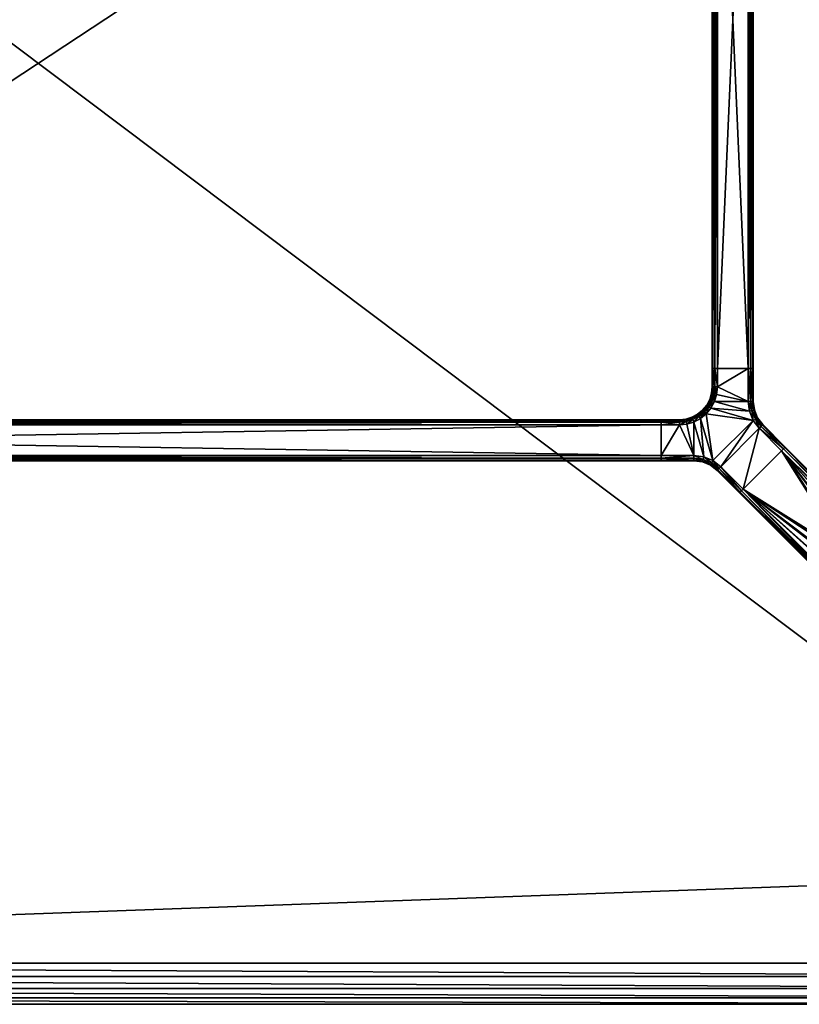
# Model space of a CAD drawing. Header units: inches. Extents: x -84 to 84, y -30 to 30.
# Tile 12 of 15: x 41 to 65, y -30 to 0. Entities that reach past the tile are written whole.
import ezdxf

# ---------------------------------------------------------------- set-up
doc = ezdxf.new("R2010")
doc.units = ezdxf.units.IN
doc.header["$MEASUREMENT"] = 0
for name, color, linetype in [('AFUTL-3-EDWD', 15, 'Continuous'), ('AFUTL-3-FMPT', 4, 'Continuous'), ('AFUTL-3-TPLM', 15, 'Continuous')]:
    doc.layers.add(name, color=color, linetype=linetype)

msp = doc.modelspace()

# ---------------------------------------------------------------- meshes
at = {"layer": 'AFUTL-3-EDWD'}
mesh = msp.add_polyface(dxfattribs=at)
corners = [(0, 28.747, 28.461), (0, -28.747, 28.461), (79.75, -28.747, 28.461), (80.417, -28.672, 28.461), (81.05, -28.45, 28.461), (81.618, -28.093, 28.461), (82.093, -27.618, 28.461), (82.45, -27.05, 28.461), (82.672, -26.417, 28.461), (82.747, -25.75, 28.461), (82.747, 25.75, 28.461), (82.672, 26.417, 28.461), (82.45, 27.05, 28.461), (82.093, 27.618, 28.461), (81.618, 28.093, 28.461), (81.05, 28.45, 28.461), (80.417, 28.672, 28.461), (79.75, 28.747, 28.461), (0, -30, 29.531), (0, 30, 29.531), (79.75, 30, 29.531), (80.488, 29.935, 29.531), (81.203, 29.744, 29.531), (81.875, 29.431, 29.531), (82.482, 29.006, 29.531), (83.006, 28.482, 29.531), (83.43, 27.875, 29.531), (83.744, 27.204, 29.531), (83.935, 26.488, 29.531), (84, 25.75, 29.531), (84, -25.75, 29.531), (83.935, -26.488, 29.531), (83.744, -27.204, 29.531), (83.43, -27.875, 29.531), (83.006, -28.482, 29.531), (82.482, -29.006, 29.531), (81.875, -29.431, 29.531), (81.203, -29.744, 29.531), (80.488, -29.935, 29.531), (79.75, -30, 29.531), (0, 29.154, 28.597), (0, 29.514, 28.832), (0, 29.802, 29.15), (0, -29.802, 29.15), (0, -29.514, 28.832), (0, -29.154, 28.597), (79.75, 29.154, 28.597), (79.75, 29.514, 28.832), (79.75, 29.802, 29.15), (83.154, 25.75, 28.597), (83.514, 25.75, 28.832), (83.802, 25.75, 29.15), (81.938, 28.358, 28.597), (80.341, 29.102, 28.597), (80.403, 29.457, 28.832), (80.453, 29.74, 29.15), (80.914, 28.949, 28.597), (81.037, 29.287, 28.832), (81.136, 29.558, 29.15), (81.452, 28.698, 28.597), (81.632, 29.009, 28.832), (81.776, 29.259, 29.15), (82.169, 28.633, 28.832), (82.354, 28.854, 29.15), (82.698, 27.452, 28.597), (83.009, 27.632, 28.832), (83.259, 27.776, 29.15), (82.854, 28.355, 29.15), (82.633, 28.169, 28.832), (82.358, 27.938, 28.597), (82.949, 26.914, 28.597), (83.287, 27.037, 28.832), (83.557, 27.136, 29.15), (83.102, 26.341, 28.597), (83.456, 26.404, 28.832), (83.74, 26.454, 29.15), (83.154, -25.75, 28.597), (83.514, -25.75, 28.832), (83.802, -25.75, 29.15), (79.75, -29.154, 28.597), (79.75, -29.514, 28.832), (79.75, -29.802, 29.15), (82.358, -27.938, 28.597), (83.102, -26.341, 28.597), (83.456, -26.404, 28.832), (83.74, -26.454, 29.15), (82.949, -26.914, 28.597), (83.287, -27.037, 28.832), (83.557, -27.136, 29.15), (82.698, -27.452, 28.597), (83.009, -27.632, 28.832), (83.259, -27.776, 29.15), (82.633, -28.169, 28.832), (82.854, -28.355, 29.15), (81.452, -28.698, 28.597), (81.632, -29.009, 28.832), (81.776, -29.259, 29.15), (82.354, -28.854, 29.15), (82.169, -28.633, 28.832), (81.938, -28.358, 28.597), (80.914, -28.949, 28.597), (81.037, -29.287, 28.832), (81.136, -29.558, 29.15), (80.341, -29.102, 28.597), (80.403, -29.457, 28.832), (80.453, -29.74, 29.15)]
mesh.append_faces([[corners[k] for k in face] for face in [(43, 39, 18), (44, 81, 43), (45, 80, 44), (1, 79, 45)]], dxfattribs={"vtx0": -1})
mesh.append_faces([[corners[k] for k in face] for face in [(21, 48, 20), (22, 55, 21), (23, 58, 22), (24, 61, 23), (25, 63, 24), (26, 67, 25), (27, 66, 26), (28, 72, 27), (29, 75, 28), (11, 73, 10), (12, 70, 11), (13, 64, 12), (55, 47, 48), (58, 54, 55), (61, 57, 58), (63, 60, 61), (54, 46, 47), (57, 53, 54), (60, 56, 57), (62, 59, 60), (53, 17, 46), (56, 16, 53), (59, 15, 56), (52, 14, 59), (65, 69, 68), (71, 64, 65), (74, 70, 71), (66, 68, 67), (72, 65, 66), (75, 71, 72), (51, 29, 78), (50, 51, 77), (49, 50, 76), (10, 49, 9), (31, 78, 30), (32, 85, 31), (33, 88, 32), (34, 91, 33), (35, 93, 34), (36, 97, 35), (37, 96, 36), (38, 102, 37), (39, 105, 38), (3, 103, 2), (4, 100, 3), (5, 94, 4), (85, 77, 78), (88, 84, 85), (91, 87, 88), (93, 90, 91), (84, 76, 77), (87, 83, 84), (90, 86, 87), (92, 89, 90), (83, 9, 76), (86, 8, 83), (89, 7, 86), (82, 6, 89), (95, 99, 98), (101, 94, 95), (104, 100, 101), (96, 98, 97), (102, 95, 96), (105, 101, 102), (81, 39, 43), (80, 81, 44), (79, 80, 45), (2, 79, 1)]], dxfattribs={"vtx0": -1, "vtx1": -1})
mesh.append_faces([[corners[k] for k in face] for face in [(48, 19, 20), (47, 42, 48), (46, 41, 47), (17, 40, 46), (74, 75, 51), (73, 74, 50), (10, 73, 49), (68, 69, 52), (67, 68, 62), (78, 29, 30), (77, 51, 78), (76, 50, 77), (9, 49, 76), (104, 105, 81), (103, 104, 80), (2, 103, 79), (98, 99, 82), (97, 98, 92)]], dxfattribs={"vtx0": -1, "vtx2": -1})
mesh.append_faces([[corners[k] for k in face] for face in [(42, 19, 48), (41, 42, 47), (40, 41, 46), (0, 40, 17)]], dxfattribs={"vtx1": -1})
mesh.append_faces([[corners[k] for k in face] for face in [(55, 48, 21), (58, 55, 22), (61, 58, 23), (63, 61, 24), (67, 63, 25), (66, 67, 26), (72, 66, 27), (75, 72, 28), (51, 75, 29), (50, 74, 51), (49, 73, 50), (70, 73, 11), (64, 70, 12), (69, 64, 13), (52, 69, 13), (62, 68, 52), (63, 67, 62), (54, 47, 55), (57, 54, 58), (60, 57, 61), (62, 60, 63), (53, 46, 54), (56, 53, 57), (59, 56, 60), (52, 59, 62), (16, 17, 53), (15, 16, 56), (14, 15, 59), (13, 14, 52), (64, 69, 65), (70, 64, 71), (73, 70, 74), (65, 68, 66), (71, 65, 72), (74, 71, 75), (85, 78, 31), (88, 85, 32), (91, 88, 33), (93, 91, 34), (97, 93, 35), (96, 97, 36), (102, 96, 37), (105, 102, 38), (81, 105, 39), (80, 104, 81), (79, 103, 80), (100, 103, 3), (94, 100, 4), (99, 94, 5), (82, 99, 5), (92, 98, 82), (93, 97, 92), (84, 77, 85), (87, 84, 88), (90, 87, 91), (92, 90, 93), (83, 76, 84), (86, 83, 87), (89, 86, 90), (82, 89, 92), (8, 9, 83), (7, 8, 86), (6, 7, 89), (5, 6, 82), (94, 99, 95), (100, 94, 101), (103, 100, 104), (95, 98, 96), (101, 95, 102), (104, 101, 105)]], dxfattribs={"vtx1": -1, "vtx2": -1})
at = {"layer": 'AFUTL-3-FMPT'}
mesh = msp.add_polyface(dxfattribs=at)
corners = [(63.276, 10.63, 26.461), (63.354, 10.63, 26.482), (63.412, 10.63, 26.539), (63.433, 10.63, 26.618), (63.433, 10.63, 28.303), (63.412, 10.63, 28.382), (63.354, 10.63, 28.439), (63.276, 10.63, 28.461), (62.341, 10.63, 28.461), (62.262, 10.63, 28.439), (62.204, 10.63, 28.382), (62.183, 10.63, 28.303), (62.183, 10.63, 26.618), (62.204, 10.63, 26.539), (62.262, 10.63, 26.482), (62.341, 10.63, 26.461), (62.183, -10.63, 26.618), (62.204, -10.63, 26.539), (62.262, -10.63, 26.482), (62.341, -10.63, 26.461), (62.183, -10.63, 28.303), (62.341, -10.63, 28.461), (62.262, -10.63, 28.439), (62.204, -10.63, 28.382), (63.276, -10.63, 28.461), (63.433, -10.63, 28.303), (63.412, -10.63, 28.382), (63.354, -10.63, 28.439), (63.433, -10.63, 26.618), (63.276, -10.63, 26.461), (63.354, -10.63, 26.482), (63.412, -10.63, 26.539)]
mesh.append_faces([[corners[k] for k in face] for face in [(18, 15, 19), (17, 14, 18), (16, 13, 17), (20, 12, 16), (23, 11, 20), (22, 10, 23), (21, 9, 22), (21, 7, 8), (27, 7, 24), (26, 6, 27), (25, 5, 26), (28, 4, 25), (1, 29, 0), (2, 30, 1), (3, 31, 2), (29, 15, 0)]], dxfattribs={"vtx0": -1})
mesh.append_faces([[corners[k] for k in face] for face in [(0, 3, 1), (6, 4, 7), (8, 11, 9), (14, 12, 15), (19, 16, 18), (22, 20, 21), (24, 25, 27), (30, 28, 29)]], dxfattribs={"vtx0": -1, "vtx1": -1})
mesh.append_faces([[corners[k] for k in face] for face in [(7, 3, 0), (15, 12, 8), (21, 16, 19), (29, 28, 24)]], dxfattribs={"vtx0": -1, "vtx1": -1, "vtx2": -1})
mesh.append_faces([[corners[k] for k in face] for face in [(7, 4, 3), (8, 0, 15), (21, 20, 16), (24, 19, 29)]], dxfattribs={"vtx0": -1, "vtx2": -1})
mesh.append_faces([[corners[k] for k in face] for face in [(5, 4, 6), (13, 12, 14), (14, 15, 18), (13, 14, 17), (12, 13, 16), (11, 12, 20), (10, 11, 23), (9, 10, 22), (8, 9, 21), (24, 7, 21), (6, 7, 27), (5, 6, 26), (4, 5, 25), (3, 4, 28), (30, 29, 1), (31, 30, 2), (28, 31, 3), (19, 15, 29), (23, 20, 22), (31, 28, 30)]], dxfattribs={"vtx1": -1})
mesh.append_faces([[corners[k] for k in face] for face in [(8, 7, 0), (12, 11, 8), (24, 21, 19), (28, 25, 24)]], dxfattribs={"vtx1": -1, "vtx2": -1})
mesh.append_faces([[corners[k] for k in face] for face in [(3, 2, 1), (11, 10, 9), (16, 17, 18), (25, 26, 27)]], dxfattribs={"vtx2": -1})
mesh = msp.add_polyface(dxfattribs=at)
corners = [(61.943, -11.95, 28.439), (62.079, -11.789, 28.439), (62.033, -11.76, 28.382), (62.252, -11.632, 28.461), (62.178, -11.602, 28.439), (62.079, -11.789, 28.439), (62.145, -11.832, 28.461), (62.178, -11.602, 28.439), (62.243, -11.399, 28.439), (62.186, -11.388, 28.382), (62.128, -11.58, 28.382), (62.183, -11.188, 28.303), (62.164, -11.384, 28.303), (62.204, -11.188, 28.382), (62.204, -10.63, 28.382), (62.183, -10.63, 28.303), (61.904, -11.911, 28.382), (61.89, -11.896, 28.303), (62.107, -11.571, 28.303), (62.033, -11.76, 28.382), (62.183, -10.63, 26.618), (62.204, -10.63, 26.539), (62.204, -11.188, 26.539), (62.183, -11.188, 26.618), (62.033, -11.759, 26.539), (62.079, -11.789, 26.482), (61.943, -11.95, 26.482), (61.904, -11.911, 26.539), (62.107, -11.571, 26.618), (62.128, -11.58, 26.539), (62.033, -11.759, 26.539), (62.252, -11.632, 26.461), (62.145, -11.832, 26.461), (62.178, -11.602, 26.482), (62.178, -11.602, 26.482), (62.186, -11.388, 26.539), (62.243, -11.399, 26.482), (62.164, -11.384, 26.618), (62.183, -11.188, 26.618), (62.204, -11.188, 26.539), (61.89, -11.896, 26.618), (62.243, -11.399, 26.482), (62.186, -11.388, 26.539), (62.204, -11.188, 26.539), (62.178, -11.602, 26.482), (62.145, -11.832, 26.461), (62.079, -11.789, 26.482), (62.183, -11.188, 28.303), (62.183, -10.63, 28.303), (62.183, -10.63, 26.618), (62.183, -11.188, 26.618), (62.164, -11.384, 26.618), (62.164, -11.384, 28.303), (62.107, -11.571, 26.618), (62.107, -11.571, 28.303), (62.016, -11.749, 26.618), (62.016, -11.749, 28.303), (62.107, -11.571, 28.303), (62.107, -11.571, 26.618), (62.016, -11.749, 28.303), (62.033, -11.76, 28.382), (62.107, -11.571, 28.303), (61.89, -11.896, 28.303), (61.89, -11.896, 26.618), (61.89, -11.896, 28.303), (62.016, -11.749, 28.303), (62.016, -11.749, 26.618), (62.033, -11.759, 26.539), (62.016, -11.749, 26.618), (62.107, -11.571, 26.618), (61.89, -11.896, 26.618)]
mesh.append_faces([[corners[k] for k in face] for face in [(13, 15, 11), (44, 45, 46), (47, 49, 50), (51, 47, 50), (62, 60, 59)]], dxfattribs={"vtx0": -1})
mesh.append_faces([[corners[k] for k in face] for face in [(13, 11, 9), (16, 2, 17), (27, 24, 26), (31, 32, 33), (27, 40, 24), (59, 60, 61)]], dxfattribs={"vtx1": -1})
mesh.append_faces([[corners[k] for k in face] for face in [(0, 1, 2), (3, 4, 5), (5, 6, 3), (7, 8, 9), (9, 10, 7), (11, 12, 9), (13, 14, 15), (10, 9, 12), (12, 18, 10), (19, 10, 18), (10, 19, 5), (5, 4, 10), (20, 21, 22), (22, 23, 20), (24, 25, 26), (28, 29, 30), (34, 29, 35), (35, 36, 34), (37, 38, 39), (39, 35, 37), (35, 29, 28), (28, 37, 35), (41, 42, 43), (46, 30, 29), (29, 44, 46), (47, 48, 49), (51, 52, 47), (53, 54, 52), (52, 51, 53), (55, 56, 57), (57, 58, 55), (63, 64, 65), (65, 66, 63), (67, 68, 69), (70, 68, 67)]], dxfattribs={"vtx2": -1})
mesh = msp.add_polyface(dxfattribs=at)
corners = [(62.262, -11.188, 28.439), (62.262, -10.63, 28.439), (62.204, -10.63, 28.382), (62.204, -11.188, 28.382), (62.186, -11.388, 28.382), (62.243, -11.399, 28.439), (62.341, -11.188, 28.461), (62.341, -10.63, 28.461), (63.354, -11.632, 28.439), (63.354, -10.63, 28.439), (63.276, -10.63, 28.461), (63.276, -11.632, 28.461), (63.412, -11.632, 28.382), (63.412, -10.63, 28.382), (63.433, -11.632, 28.303), (63.433, -10.63, 28.303), (62.204, -10.63, 26.539), (62.262, -10.63, 26.482), (62.262, -11.188, 26.482), (62.204, -11.188, 26.539), (62.341, -10.63, 26.461), (62.341, -11.188, 26.461), (62.204, -11.188, 26.539), (62.262, -11.188, 26.482), (62.243, -11.399, 26.482), (62.318, -11.415, 26.461), (63.276, -10.63, 26.461), (63.354, -10.63, 26.482), (63.354, -11.632, 26.482), (63.276, -11.632, 26.461), (63.412, -10.63, 26.539), (63.412, -11.632, 26.539), (63.433, -10.63, 26.618), (63.433, -11.632, 26.618), (63.433, -11.632, 26.618), (63.433, -10.63, 26.618), (63.433, -10.63, 28.303), (63.433, -11.632, 28.303), (62.183, -10.63, 28.303), (62.204, -10.63, 28.382), (62.262, -10.63, 28.439), (62.341, -10.63, 28.461), (62.183, -10.63, 26.618), (62.262, -10.63, 26.482), (62.204, -10.63, 26.539), (62.341, -10.63, 26.461), (63.276, -10.63, 26.461), (63.276, -10.63, 28.461), (63.433, -10.63, 26.618), (63.412, -10.63, 26.539), (63.354, -10.63, 26.482), (63.433, -10.63, 28.303), (63.354, -10.63, 28.439), (63.412, -10.63, 28.382)]
mesh.append_faces([[corners[k] for k in face] for face in [(0, 2, 3), (4, 0, 3), (6, 1, 0), (5, 6, 0), (8, 10, 11), (12, 9, 8), (14, 13, 12), (6, 10, 7), (34, 36, 37), (51, 52, 53)]], dxfattribs={"vtx0": -1})
mesh.append_faces([[corners[k] for k in face] for face in [(29, 21, 26)]], dxfattribs={"vtx0": -1, "vtx1": -1})
mesh.append_faces([[corners[k] for k in face] for face in [(45, 42, 41), (48, 46, 47)]], dxfattribs={"vtx0": -1, "vtx1": -1, "vtx2": -1})
mesh.append_faces([[corners[k] for k in face] for face in [(6, 11, 10), (38, 40, 41), (46, 41, 47), (48, 50, 46), (51, 47, 52)]], dxfattribs={"vtx0": -1, "vtx2": -1})
mesh.append_faces([[corners[k] for k in face] for face in [(29, 26, 28), (28, 27, 31), (31, 30, 33)]], dxfattribs={"vtx1": -1})
mesh.append_faces([[corners[k] for k in face] for face in [(42, 38, 41), (45, 43, 42), (46, 45, 41), (51, 48, 47)]], dxfattribs={"vtx1": -1, "vtx2": -1})
mesh.append_faces([[corners[k] for k in face] for face in [(0, 1, 2), (4, 5, 0), (6, 7, 1), (8, 9, 10), (12, 13, 9), (14, 15, 13), (16, 17, 18), (18, 19, 16), (17, 20, 21), (21, 18, 17), (22, 23, 24), (23, 21, 25), (25, 24, 23), (26, 27, 28), (27, 30, 31), (30, 32, 33), (21, 20, 26), (34, 35, 36), (38, 39, 40), (43, 44, 42), (48, 49, 50)]], dxfattribs={"vtx2": -1})
mesh = msp.add_polyface(dxfattribs=at)
corners = [(62.243, -11.399, 28.439), (62.318, -11.415, 28.461), (62.341, -11.188, 28.461), (62.178, -11.602, 28.439), (62.252, -11.632, 28.461), (62.243, -11.399, 28.439), (63.431, -12.21, 28.461), (63.499, -12.171, 28.439), (63.391, -11.911, 28.439), (63.315, -11.931, 28.461), (63.354, -11.632, 28.439), (63.276, -11.632, 28.461), (63.447, -11.896, 28.382), (63.412, -11.632, 28.382), (63.549, -12.142, 28.382), (63.467, -11.891, 28.303), (63.433, -11.632, 28.303), (63.567, -12.132, 28.303), (62.145, -11.832, 28.461), (62.001, -12.007, 28.461), (62.243, -11.399, 26.482), (62.318, -11.415, 26.461), (62.252, -11.632, 26.461), (62.178, -11.602, 26.482), (63.315, -11.931, 26.461), (63.276, -11.632, 26.461), (63.354, -11.632, 26.482), (63.391, -11.911, 26.482), (63.499, -12.171, 26.482), (63.431, -12.21, 26.461), (63.412, -11.632, 26.539), (63.447, -11.896, 26.539), (63.549, -12.142, 26.539), (63.433, -11.632, 26.618), (63.467, -11.891, 26.618), (63.567, -12.132, 26.618), (62.001, -12.007, 26.461), (62.145, -11.832, 26.461), (62.341, -11.188, 26.461), (63.467, -11.891, 26.618), (63.467, -11.891, 28.303), (63.567, -12.132, 28.303), (63.567, -12.132, 26.618), (63.433, -11.632, 28.303), (63.467, -11.891, 28.303), (63.467, -11.891, 26.618), (63.433, -11.632, 26.618), (63.433, -11.632, 28.303), (63.467, -11.891, 26.618)]
mesh.append_faces([[corners[k] for k in face] for face in [(9, 10, 11), (8, 13, 10), (12, 16, 13), (27, 29, 24)]], dxfattribs={"vtx0": -1})
mesh.append_faces([[corners[k] for k in face] for face in [(18, 6, 9), (4, 9, 11), (29, 36, 37), (24, 37, 22), (25, 22, 21), (25, 21, 38)]], dxfattribs={"vtx0": -1, "vtx2": -1})
mesh.append_faces([[corners[k] for k in face] for face in [(9, 6, 8), (27, 24, 26), (31, 27, 30), (34, 31, 33), (46, 47, 48)]], dxfattribs={"vtx1": -1})
mesh.append_faces([[corners[k] for k in face] for face in [(18, 19, 6), (4, 18, 9), (1, 4, 11), (2, 1, 11), (24, 29, 37), (25, 24, 22)]], dxfattribs={"vtx1": -1, "vtx2": -1})
mesh.append_faces([[corners[k] for k in face] for face in [(0, 1, 2), (3, 4, 1), (1, 5, 3), (6, 7, 8), (9, 8, 10), (8, 12, 13), (7, 14, 12), (12, 8, 7), (12, 15, 16), (14, 17, 15), (15, 12, 14), (20, 21, 22), (22, 23, 20), (24, 25, 26), (27, 28, 29), (27, 26, 30), (31, 32, 28), (28, 27, 31), (31, 30, 33), (34, 35, 32), (32, 31, 34), (39, 40, 41), (41, 42, 39), (43, 44, 45)]], dxfattribs={"vtx2": -1})
mesh = msp.add_polyface(dxfattribs=at)
corners = [(61.378, -12.169, 28.303), (61.183, -12.188, 28.303), (61.382, -12.192, 28.382), (61.575, -12.132, 28.382), (61.565, -12.112, 28.303), (61.625, -12.258, 28.461), (61.825, -12.151, 28.461), (61.779, -12.085, 28.439), (61.596, -12.181, 28.439), (61.749, -12.038, 28.382), (61.89, -11.896, 28.303), (61.749, -12.038, 28.382), (61.904, -11.911, 28.382), (62.001, -12.007, 28.461), (62.145, -11.832, 28.461), (62.079, -11.789, 28.439), (61.943, -11.95, 28.439), (62.033, -11.76, 28.382), (61.943, -11.95, 28.439), (61.779, -12.085, 28.439), (61.394, -12.245, 28.439), (61.596, -12.181, 28.439), (61.183, -12.188, 26.618), (61.378, -12.169, 26.618), (61.382, -12.192, 26.539), (61.565, -12.112, 26.618), (61.575, -12.132, 26.539), (61.779, -12.085, 26.482), (61.825, -12.151, 26.461), (61.625, -12.258, 26.461), (61.596, -12.181, 26.482), (61.749, -12.038, 26.539), (62.079, -11.789, 26.482), (62.145, -11.832, 26.461), (62.001, -12.007, 26.461), (61.943, -11.95, 26.482), (61.779, -12.085, 26.482), (61.749, -12.038, 26.539), (61.904, -11.911, 26.539), (61.779, -12.085, 26.482), (61.596, -12.181, 26.482), (61.394, -12.245, 26.482), (61.89, -11.896, 26.618), (61.378, -12.169, 26.618), (61.378, -12.169, 28.303), (61.565, -12.112, 28.303), (61.565, -12.112, 26.618), (61.183, -12.188, 26.618), (61.183, -12.188, 28.303), (61.737, -12.019, 26.618), (61.737, -12.019, 28.303), (61.89, -11.896, 28.303), (61.89, -11.896, 26.618), (61.737, -12.019, 28.303), (61.749, -12.038, 28.382), (61.89, -11.896, 28.303), (61.565, -12.112, 28.303), (61.565, -12.112, 26.618), (61.565, -12.112, 28.303), (61.737, -12.019, 28.303), (61.737, -12.019, 26.618), (61.749, -12.038, 26.539), (61.737, -12.019, 26.618), (61.89, -11.896, 26.618), (61.565, -12.112, 26.618)]
mesh.append_faces([[corners[k] for k in face] for face in [(10, 11, 12), (36, 38, 35), (37, 42, 38), (47, 44, 43), (56, 54, 53)]], dxfattribs={"vtx0": -1})
mesh.append_faces([[corners[k] for k in face] for face in [(0, 1, 2), (3, 9, 4), (35, 32, 34), (35, 34, 36), (26, 25, 31), (28, 39, 34), (53, 54, 55)]], dxfattribs={"vtx1": -1})
mesh.append_faces([[corners[k] for k in face] for face in [(3, 4, 0), (0, 2, 3), (5, 6, 7), (7, 8, 5), (9, 3, 8), (8, 7, 9), (13, 14, 15), (15, 16, 13), (17, 12, 16), (18, 19, 6), (6, 13, 18), (20, 21, 3), (12, 11, 19), (19, 18, 12), (22, 23, 24), (23, 25, 26), (26, 24, 23), (27, 28, 29), (29, 30, 27), (30, 26, 31), (31, 27, 30), (32, 33, 34), (36, 37, 38), (26, 40, 41), (43, 44, 45), (45, 46, 43), (47, 48, 44), (49, 50, 51), (51, 52, 49), (57, 58, 59), (59, 60, 57), (61, 62, 63), (64, 62, 61)]], dxfattribs={"vtx2": -1})
mesh = msp.add_polyface(dxfattribs=at)
corners = [(60.625, -12.188, 26.618), (60.625, -12.209, 26.539), (60.625, -12.267, 26.482), (60.625, -12.345, 26.461), (60.625, -13.28, 26.461), (60.625, -13.359, 26.482), (60.625, -13.417, 26.539), (60.625, -13.438, 26.618), (60.625, -13.438, 28.303), (60.625, -13.417, 28.382), (60.625, -13.359, 28.439), (60.625, -13.28, 28.461), (60.625, -12.345, 28.461), (60.625, -12.267, 28.439), (60.625, -12.209, 28.382), (60.625, -12.188, 28.303), (2.165, -12.188, 26.618), (2.165, -12.209, 26.539), (2.165, -12.267, 26.482), (2.165, -12.345, 26.461), (2.165, -12.188, 28.303), (2.165, -12.345, 28.461), (2.165, -12.267, 28.439), (2.165, -12.209, 28.382), (2.165, -13.28, 28.461), (2.165, -13.438, 28.303), (2.165, -13.417, 28.382), (2.165, -13.359, 28.439), (2.165, -13.438, 26.618), (2.165, -13.28, 26.461), (2.165, -13.359, 26.482), (2.165, -13.417, 26.539)]
mesh.append_faces([[corners[k] for k in face] for face in [(0, 2, 1), (8, 10, 9), (1, 16, 0), (2, 17, 1), (3, 18, 2), (20, 0, 16), (23, 15, 20), (22, 14, 23), (21, 13, 22), (21, 11, 12), (27, 11, 24), (26, 10, 27), (25, 9, 26), (28, 8, 25), (31, 7, 28), (30, 6, 31), (29, 5, 30), (29, 3, 4), (20, 22, 23)]], dxfattribs={"vtx0": -1})
mesh.append_faces([[corners[k] for k in face] for face in [(11, 4, 12), (15, 12, 0), (16, 21, 20), (29, 24, 19), (30, 28, 29), (25, 24, 28)]], dxfattribs={"vtx0": -1, "vtx1": -1})
mesh.append_faces([[corners[k] for k in face] for face in [(12, 3, 0), (7, 4, 11), (19, 21, 16), (28, 24, 29)]], dxfattribs={"vtx0": -1, "vtx1": -1, "vtx2": -1})
mesh.append_faces([[corners[k] for k in face] for face in [(7, 5, 4), (19, 24, 21)]], dxfattribs={"vtx0": -1, "vtx2": -1})
mesh.append_faces([[corners[k] for k in face] for face in [(6, 5, 7), (14, 13, 15), (17, 16, 1), (18, 17, 2), (19, 18, 3), (15, 0, 20), (14, 15, 23), (13, 14, 22), (12, 13, 21), (24, 11, 21), (10, 11, 27), (9, 10, 26), (8, 9, 25), (7, 8, 28), (6, 7, 31), (5, 6, 30), (4, 5, 29), (19, 3, 29), (31, 28, 30), (26, 27, 25)]], dxfattribs={"vtx1": -1})
mesh.append_faces([[corners[k] for k in face] for face in [(3, 2, 0), (4, 3, 12), (8, 7, 11), (11, 10, 8), (13, 12, 15), (21, 22, 20), (18, 19, 16), (27, 24, 25)]], dxfattribs={"vtx1": -1, "vtx2": -1})
mesh.append_faces([[corners[k] for k in face] for face in [(16, 17, 18)]], dxfattribs={"vtx2": -1})
mesh = msp.add_polyface(dxfattribs=at)
corners = [(61.382, -12.192, 28.382), (61.183, -12.267, 28.439), (61.394, -12.245, 28.439), (61.408, -12.323, 28.461), (61.625, -12.258, 28.461), (61.596, -12.181, 28.439), (61.183, -12.345, 28.461), (61.575, -12.132, 28.382), (61.627, -13.417, 28.382), (60.625, -13.438, 28.303), (61.627, -13.438, 28.303), (61.886, -13.472, 28.303), (61.891, -13.452, 28.382), (62.127, -13.572, 28.303), (61.627, -13.359, 28.439), (60.625, -13.417, 28.382), (61.906, -13.396, 28.439), (62.138, -13.554, 28.382), (61.627, -13.28, 28.461), (60.625, -13.359, 28.439), (61.927, -13.32, 28.461), (61.825, -12.151, 28.461), (62.206, -13.435, 28.461), (61.382, -12.192, 26.539), (61.394, -12.245, 26.482), (61.183, -12.267, 26.482), (61.408, -12.323, 26.461), (61.183, -12.345, 26.461), (61.596, -12.181, 26.482), (61.625, -12.258, 26.461), (61.575, -12.132, 26.539), (61.627, -13.438, 26.618), (60.625, -13.438, 26.618), (61.627, -13.417, 26.539), (61.886, -13.472, 26.618), (61.891, -13.452, 26.539), (62.127, -13.572, 26.618), (60.625, -13.417, 26.539), (61.627, -13.359, 26.482), (61.906, -13.396, 26.482), (62.138, -13.554, 26.539), (60.625, -13.359, 26.482), (61.627, -13.28, 26.461), (61.927, -13.32, 26.461), (61.825, -12.151, 26.461), (62.206, -13.435, 26.461), (61.886, -13.472, 28.303), (61.886, -13.472, 26.618), (62.127, -13.572, 26.618), (61.627, -13.438, 28.303), (61.886, -13.472, 26.618), (61.886, -13.472, 28.303), (61.627, -13.438, 26.618), (61.886, -13.472, 26.618), (61.627, -13.438, 28.303), (60.625, -13.438, 26.618)]
mesh.append_faces([[corners[k] for k in face] for face in [(0, 1, 2), (2, 6, 3), (8, 9, 10), (11, 8, 10), (14, 15, 8), (12, 14, 8), (18, 19, 14), (16, 18, 14), (26, 28, 29), (49, 50, 51)]], dxfattribs={"vtx0": -1})
mesh.append_faces([[corners[k] for k in face] for face in [(4, 18, 20), (21, 20, 22), (42, 27, 26), (42, 26, 29), (43, 29, 44)]], dxfattribs={"vtx0": -1, "vtx2": -1})
mesh.append_faces([[corners[k] for k in face] for face in [(2, 3, 5), (26, 27, 24), (31, 32, 33), (35, 34, 33), (33, 37, 38), (39, 35, 38), (38, 41, 42), (43, 39, 42), (52, 53, 54)]], dxfattribs={"vtx1": -1})
mesh.append_faces([[corners[k] for k in face] for face in [(3, 6, 18), (4, 3, 18), (21, 4, 20), (43, 42, 29), (45, 43, 44)]], dxfattribs={"vtx1": -1, "vtx2": -1})
mesh.append_faces([[corners[k] for k in face] for face in [(3, 4, 5), (7, 0, 2), (11, 12, 8), (12, 11, 13), (12, 16, 14), (16, 12, 17), (16, 20, 18), (23, 24, 25), (26, 24, 28), (24, 23, 30), (34, 31, 33), (36, 34, 35), (35, 33, 38), (40, 35, 39), (39, 38, 42), (46, 47, 48), (55, 52, 54)]], dxfattribs={"vtx2": -1})
mesh = msp.add_polyface(dxfattribs=at)
corners = [(61.183, -12.209, 28.382), (60.625, -12.209, 28.382), (60.625, -12.267, 28.439), (61.183, -12.267, 28.439), (61.382, -12.192, 28.382), (61.183, -12.188, 28.303), (60.625, -12.188, 28.303), (60.625, -12.345, 28.461), (61.183, -12.345, 28.461), (61.394, -12.245, 28.439), (61.627, -13.417, 28.382), (60.625, -13.417, 28.382), (60.625, -13.438, 28.303), (61.627, -13.359, 28.439), (60.625, -13.359, 28.439), (61.627, -13.28, 28.461), (60.625, -13.28, 28.461), (61.183, -12.209, 26.539), (61.382, -12.192, 26.539), (61.183, -12.267, 26.482), (60.625, -12.267, 26.482), (60.625, -12.209, 26.539), (61.183, -12.188, 26.618), (60.625, -12.188, 26.618), (60.625, -12.345, 26.461), (61.183, -12.345, 26.461), (61.394, -12.245, 26.482), (60.625, -13.438, 26.618), (60.625, -13.417, 26.539), (61.627, -13.417, 26.539), (60.625, -13.359, 26.482), (61.627, -13.359, 26.482), (60.625, -13.28, 26.461), (61.627, -13.28, 26.461), (61.183, -12.188, 26.618), (60.625, -12.188, 26.618), (60.625, -12.188, 28.303), (61.183, -12.188, 28.303), (60.625, -13.438, 26.618), (61.627, -13.438, 28.303), (60.625, -13.438, 28.303), (60.625, -13.438, 28.303), (60.625, -13.417, 28.382), (60.625, -13.359, 28.439), (60.625, -13.28, 28.461), (60.625, -13.438, 26.618), (60.625, -13.359, 26.482), (60.625, -13.417, 26.539), (60.625, -13.28, 26.461), (60.625, -12.345, 26.461), (60.625, -12.345, 28.461), (60.625, -12.188, 26.618), (60.625, -12.209, 26.539), (60.625, -12.267, 26.482), (60.625, -12.188, 28.303), (60.625, -12.267, 28.439), (60.625, -12.209, 28.382)]
mesh.append_faces([[corners[k] for k in face] for face in [(0, 2, 3), (5, 1, 0), (3, 7, 8), (20, 17, 19), (22, 18, 17), (21, 22, 17), (34, 36, 37), (38, 39, 40), (54, 55, 56)]], dxfattribs={"vtx0": -1})
mesh.append_faces([[corners[k] for k in face] for face in [(48, 45, 44), (51, 49, 50)]], dxfattribs={"vtx0": -1, "vtx1": -1, "vtx2": -1})
mesh.append_faces([[corners[k] for k in face] for face in [(8, 16, 15), (41, 43, 44), (49, 44, 50), (51, 53, 49), (54, 50, 55)]], dxfattribs={"vtx0": -1, "vtx2": -1})
mesh.append_faces([[corners[k] for k in face] for face in [(17, 18, 19), (25, 24, 19)]], dxfattribs={"vtx1": -1})
mesh.append_faces([[corners[k] for k in face] for face in [(33, 32, 25), (45, 41, 44), (48, 46, 45), (49, 48, 44), (54, 51, 50)]], dxfattribs={"vtx1": -1, "vtx2": -1})
mesh.append_faces([[corners[k] for k in face] for face in [(0, 1, 2), (4, 0, 3), (5, 6, 1), (5, 0, 4), (3, 2, 7), (9, 3, 8), (10, 11, 12), (13, 14, 11), (15, 16, 14), (8, 7, 16), (20, 21, 17), (21, 23, 22), (24, 20, 19), (25, 19, 26), (27, 28, 29), (28, 30, 31), (30, 32, 33), (32, 24, 25), (34, 35, 36), (41, 42, 43), (46, 47, 45), (51, 52, 53)]], dxfattribs={"vtx2": -1})
mesh = msp.add_polyface(dxfattribs=at)
corners = [(62.127, -13.572, 28.303), (62.138, -13.554, 28.382), (61.891, -13.452, 28.382), (63.016, -14.412, 28.303), (63.031, -14.397, 28.382), (62.349, -13.716, 28.382), (62.334, -13.731, 28.303), (62.166, -13.504, 28.439), (62.39, -13.675, 28.439), (63.071, -14.357, 28.439), (61.906, -13.396, 28.439), (63.127, -14.301, 28.461), (62.445, -13.619, 28.461), (62.206, -13.435, 28.461), (61.927, -13.32, 28.461), (63.431, -12.21, 28.461), (62.001, -12.007, 28.461), (61.825, -12.151, 28.461), (61.891, -13.452, 26.539), (62.138, -13.554, 26.539), (62.127, -13.572, 26.618), (62.334, -13.731, 26.618), (62.349, -13.716, 26.539), (63.031, -14.397, 26.539), (63.016, -14.412, 26.618), (62.39, -13.675, 26.482), (63.071, -14.357, 26.482), (62.166, -13.504, 26.482), (61.906, -13.396, 26.482), (62.445, -13.619, 26.461), (63.127, -14.301, 26.461), (62.206, -13.435, 26.461), (61.927, -13.32, 26.461), (61.825, -12.151, 26.461), (62.001, -12.007, 26.461), (63.431, -12.21, 26.461), (62.334, -13.731, 28.303), (62.127, -13.572, 28.303), (62.127, -13.572, 26.618), (63.016, -14.412, 26.618), (63.016, -14.412, 28.303), (62.334, -13.731, 26.618), (62.127, -13.572, 26.618), (62.127, -13.572, 28.303), (61.886, -13.472, 28.303), (63.127, -14.301, 28.461), (63.031, -14.397, 28.382), (63.016, -14.412, 28.303), (63.016, -14.412, 26.618)]
mesh.append_faces([[corners[k] for k in face] for face in [(6, 1, 0), (4, 8, 5), (22, 24, 21), (25, 23, 22), (27, 22, 19), (29, 26, 25), (31, 25, 27), (32, 27, 28)]], dxfattribs={"vtx0": -1})
mesh.append_faces([[corners[k] for k in face] for face in [(16, 13, 15), (35, 31, 34)]], dxfattribs={"vtx0": -1, "vtx1": -1, "vtx2": -1})
mesh.append_faces([[corners[k] for k in face] for face in [(31, 33, 34), (35, 29, 31), (45, 46, 47), (45, 47, 48)]], dxfattribs={"vtx0": -1, "vtx2": -1})
mesh.append_faces([[corners[k] for k in face] for face in [(6, 3, 5), (8, 7, 5), (8, 9, 12), (7, 8, 13), (10, 7, 14), (22, 21, 19), (41, 39, 36), (41, 36, 38)]], dxfattribs={"vtx1": -1})
mesh.append_faces([[corners[k] for k in face] for face in [(13, 12, 15), (16, 17, 13)]], dxfattribs={"vtx1": -1, "vtx2": -1})
mesh.append_faces([[corners[k] for k in face] for face in [(0, 1, 2), (3, 4, 5), (6, 5, 1), (7, 1, 5), (4, 9, 8), (1, 7, 10), (9, 11, 12), (8, 12, 13), (7, 13, 14), (18, 19, 20), (21, 20, 19), (22, 23, 24), (25, 26, 23), (27, 25, 22), (28, 27, 19), (29, 30, 26), (31, 29, 25), (32, 31, 27), (36, 37, 38), (39, 40, 36), (42, 43, 44)]], dxfattribs={"vtx2": -1})
mesh = msp.add_polyface(dxfattribs=at)
corners = [(63.615, -12.45, 28.461), (64.296, -13.132, 28.461), (64.352, -13.076, 28.439), (63.67, -12.395, 28.439), (63.499, -12.171, 28.439), (63.431, -12.21, 28.461), (63.549, -12.142, 28.382), (63.711, -12.354, 28.382), (64.393, -13.035, 28.382), (63.567, -12.132, 28.303), (63.726, -12.339, 28.303), (64.408, -13.02, 28.303), (63.127, -14.301, 28.461), (62.445, -13.619, 28.461), (64.352, -13.076, 26.482), (64.296, -13.132, 26.461), (63.615, -12.45, 26.461), (63.67, -12.395, 26.482), (63.499, -12.171, 26.482), (63.431, -12.21, 26.461), (64.393, -13.035, 26.539), (63.711, -12.354, 26.539), (63.549, -12.142, 26.539), (64.408, -13.02, 26.618), (63.726, -12.339, 26.618), (63.567, -12.132, 26.618), (63.127, -14.301, 26.461), (62.445, -13.619, 26.461), (63.567, -12.132, 26.618), (63.567, -12.132, 28.303), (63.726, -12.339, 28.303), (63.726, -12.339, 26.618), (64.408, -13.02, 26.618), (64.408, -13.02, 28.303), (63.127, -14.301, 28.461), (63.071, -14.357, 28.439), (63.031, -14.397, 28.382), (64.296, -13.132, 28.461), (63.016, -14.412, 26.618), (64.393, -13.035, 28.382), (64.352, -13.076, 28.439), (64.408, -13.02, 28.303), (64.296, -13.132, 26.461), (64.352, -13.076, 26.482), (64.393, -13.035, 26.539), (64.408, -13.02, 26.618), (63.127, -14.301, 26.461), (63.031, -14.397, 26.539), (63.071, -14.357, 26.482)]
mesh.append_faces([[corners[k] for k in face] for face in [(0, 2, 3), (18, 16, 19), (22, 17, 18), (25, 21, 22), (32, 30, 33), (46, 47, 48)]], dxfattribs={"vtx0": -1})
mesh.append_faces([[corners[k] for k in face] for face in [(41, 37, 38), (46, 41, 38)]], dxfattribs={"vtx0": -1, "vtx1": -1, "vtx2": -1})
mesh.append_faces([[corners[k] for k in face] for face in [(13, 0, 5), (16, 26, 27), (42, 44, 45), (46, 45, 41), (46, 38, 47)]], dxfattribs={"vtx0": -1, "vtx2": -1})
mesh.append_faces([[corners[k] for k in face] for face in [(5, 0, 4), (7, 6, 3), (2, 8, 3), (10, 9, 7), (8, 11, 7), (17, 14, 16), (21, 20, 17), (24, 23, 21), (31, 28, 30)]], dxfattribs={"vtx1": -1})
mesh.append_faces([[corners[k] for k in face] for face in [(13, 12, 0), (19, 16, 27), (37, 34, 38), (41, 39, 37), (46, 42, 45)]], dxfattribs={"vtx1": -1, "vtx2": -1})
mesh.append_faces([[corners[k] for k in face] for face in [(0, 1, 2), (0, 3, 4), (6, 4, 3), (8, 7, 3), (9, 6, 7), (11, 10, 7), (12, 1, 0), (14, 15, 16), (18, 17, 16), (20, 14, 17), (22, 21, 17), (23, 20, 21), (25, 24, 21), (16, 15, 26), (28, 29, 30), (32, 31, 30), (34, 35, 36), (39, 40, 37), (42, 43, 44)]], dxfattribs={"vtx2": -1})
mesh = msp.add_polyface(dxfattribs=at)
corners = [(67.596, -16.338, 26.491), (67.304, -16.047, 28.43), (67.344, -16.018, 28.396), (67.374, -16.003, 28.346), (67.391, -16.004, 28.287), (67.639, -16.252, 26.634), (67.64, -16.269, 26.575), (67.625, -16.299, 26.525), (66.042, -17.309, 28.43), (66.334, -17.601, 26.491), (66.294, -17.63, 26.525), (66.264, -17.645, 26.575), (66.247, -17.644, 26.634), (65.999, -17.395, 28.287), (65.998, -17.379, 28.346), (66.013, -17.349, 28.396), (64.408, -13.02, 28.287), (64.393, -13.035, 28.366), (64.352, -13.076, 28.424), (64.296, -13.132, 28.445), (63.127, -14.301, 28.445), (63.071, -14.357, 28.424), (63.031, -14.397, 28.366), (63.016, -14.412, 28.287), (63.016, -14.412, 26.634), (63.031, -14.397, 26.555), (63.071, -14.357, 26.497), (63.127, -14.301, 26.476), (64.296, -13.132, 26.476), (64.352, -13.076, 26.497), (64.393, -13.035, 26.555), (64.408, -13.02, 26.634), (66, -17.174, 28.445), (65.982, -16.845, 28.445), (66.071, -16.53, 28.445), (66.26, -16.264, 28.445), (66.526, -16.076, 28.445), (66.84, -15.986, 28.445), (67.17, -16.005, 28.445), (67.465, -16.301, 26.476), (67.136, -16.282, 26.476), (66.821, -16.372, 26.476), (66.555, -16.56, 26.476), (66.367, -16.826, 26.476), (66.278, -17.141, 26.476), (66.296, -17.47, 26.476)]
mesh.append_faces([[corners[k] for k in face] for face in [(7, 1, 0), (15, 9, 8), (16, 18, 17), (45, 8, 9), (44, 32, 45), (43, 33, 44), (42, 34, 43), (13, 24, 12), (27, 44, 45), (31, 4, 5), (19, 37, 38), (14, 23, 13), (15, 22, 14), (9, 27, 45), (10, 26, 9), (1, 19, 38), (2, 18, 1), (6, 31, 5), (7, 30, 6)]], dxfattribs={"vtx0": -1})
mesh.append_faces([[corners[k] for k in face] for face in [(6, 2, 7), (5, 3, 6), (14, 11, 15), (23, 20, 24), (22, 20, 23), (31, 28, 16), (28, 42, 27), (20, 35, 19)]], dxfattribs={"vtx0": -1, "vtx1": -1})
mesh.append_faces([[corners[k] for k in face] for face in [(27, 19, 16), (24, 19, 27)]], dxfattribs={"vtx0": -1, "vtx1": -1, "vtx2": -1})
mesh.append_faces([[corners[k] for k in face] for face in [(24, 20, 19), (16, 28, 27)]], dxfattribs={"vtx0": -1, "vtx2": -1})
mesh.append_faces([[corners[k] for k in face] for face in [(4, 3, 5), (13, 12, 14), (21, 20, 22), (30, 29, 31), (32, 8, 45), (33, 32, 44), (34, 33, 43), (35, 34, 42), (41, 36, 42), (40, 37, 41), (39, 38, 40), (0, 1, 39), (23, 24, 13), (16, 4, 31), (22, 23, 14), (8, 21, 15), (32, 20, 8), (26, 27, 9), (11, 25, 10), (12, 24, 11), (18, 19, 1), (3, 17, 2), (4, 16, 3), (30, 31, 6), (0, 29, 7), (39, 28, 0)]], dxfattribs={"vtx1": -1})
mesh.append_faces([[corners[k] for k in face] for face in [(2, 1, 7), (3, 2, 6), (10, 9, 15), (11, 10, 15), (12, 11, 14), (19, 18, 16), (25, 24, 27), (29, 28, 31), (43, 44, 27), (42, 43, 27), (41, 42, 28), (40, 41, 28), (34, 35, 20), (33, 34, 20), (36, 37, 19), (35, 36, 19), (21, 22, 15), (25, 26, 10), (17, 18, 2), (29, 30, 7)]], dxfattribs={"vtx1": -1, "vtx2": -1})
mesh.append_faces([[corners[k] for k in face] for face in [(27, 26, 25), (36, 35, 42), (37, 36, 41), (38, 37, 40), (1, 38, 39), (28, 39, 40), (20, 32, 33), (20, 21, 8), (24, 25, 11), (16, 17, 3), (28, 29, 0)]], dxfattribs={"vtx2": -1})
at = {"layer": 'AFUTL-3-TPLM'}
mesh = msp.add_polyface(dxfattribs=at)
corners = [(0, 28.747, 28.461), (0, -28.747, 28.461), (79.75, -28.747, 28.461), (80.417, -28.672, 28.461), (81.05, -28.45, 28.461), (81.618, -28.093, 28.461), (82.093, -27.618, 28.461), (82.45, -27.05, 28.461), (82.672, -26.417, 28.461), (82.747, -25.75, 28.461), (82.747, 25.75, 28.461), (82.672, 26.417, 28.461), (82.45, 27.05, 28.461), (82.093, 27.618, 28.461), (81.618, 28.093, 28.461), (81.05, 28.45, 28.461), (80.417, 28.672, 28.461), (79.75, 28.747, 28.461), (0, -30, 29.531), (0, 30, 29.531), (79.75, 30, 29.531), (80.488, 29.935, 29.531), (81.203, 29.744, 29.531), (81.875, 29.431, 29.531), (82.482, 29.006, 29.531), (83.006, 28.482, 29.531), (83.43, 27.875, 29.531), (83.744, 27.204, 29.531), (83.935, 26.488, 29.531), (84, 25.75, 29.531), (84, -25.75, 29.531), (83.935, -26.488, 29.531), (83.744, -27.204, 29.531), (83.43, -27.875, 29.531), (83.006, -28.482, 29.531), (82.482, -29.006, 29.531), (81.875, -29.431, 29.531), (81.203, -29.744, 29.531), (80.488, -29.935, 29.531), (79.75, -30, 29.531), (0, 29.154, 28.597), (0, 29.514, 28.832), (0, 29.802, 29.15), (0, -29.802, 29.15), (0, -29.514, 28.832), (0, -29.154, 28.597)]
mesh.append_faces([[corners[k] for k in face] for face in [(39, 19, 18), (45, 0, 1)]], dxfattribs={"vtx0": -1})
mesh.append_faces([[corners[k] for k in face] for face in [(9, 1, 10), (8, 2, 9), (7, 2, 8), (6, 2, 7), (5, 2, 6), (4, 2, 5), (29, 20, 30), (28, 20, 29), (27, 20, 28), (26, 20, 27), (25, 20, 26), (24, 20, 25), (23, 20, 24), (22, 20, 23), (38, 31, 39), (44, 40, 45), (43, 41, 44), (18, 42, 43)]], dxfattribs={"vtx0": -1, "vtx1": -1})
mesh.append_faces([[corners[k] for k in face] for face in [(30, 20, 39)]], dxfattribs={"vtx0": -1, "vtx1": -1, "vtx2": -1})
mesh.append_faces([[corners[k] for k in face] for face in [(10, 0, 17), (17, 11, 10), (17, 14, 13), (39, 31, 30), (38, 34, 33)]], dxfattribs={"vtx0": -1, "vtx2": -1})
mesh.append_faces([[corners[k] for k in face] for face in [(3, 2, 4), (16, 15, 17), (21, 20, 22), (19, 42, 18)]], dxfattribs={"vtx1": -1})
mesh.append_faces([[corners[k] for k in face] for face in [(1, 0, 10), (2, 1, 9), (12, 11, 17), (13, 12, 17), (15, 14, 17), (20, 19, 39), (32, 31, 38), (33, 32, 38), (35, 34, 38), (36, 35, 38), (40, 0, 45), (41, 40, 44), (42, 41, 43)]], dxfattribs={"vtx1": -1, "vtx2": -1})
mesh.append_faces([[corners[k] for k in face] for face in [(38, 37, 36)]], dxfattribs={"vtx2": -1})

doc.saveas('drawing.dxf')
